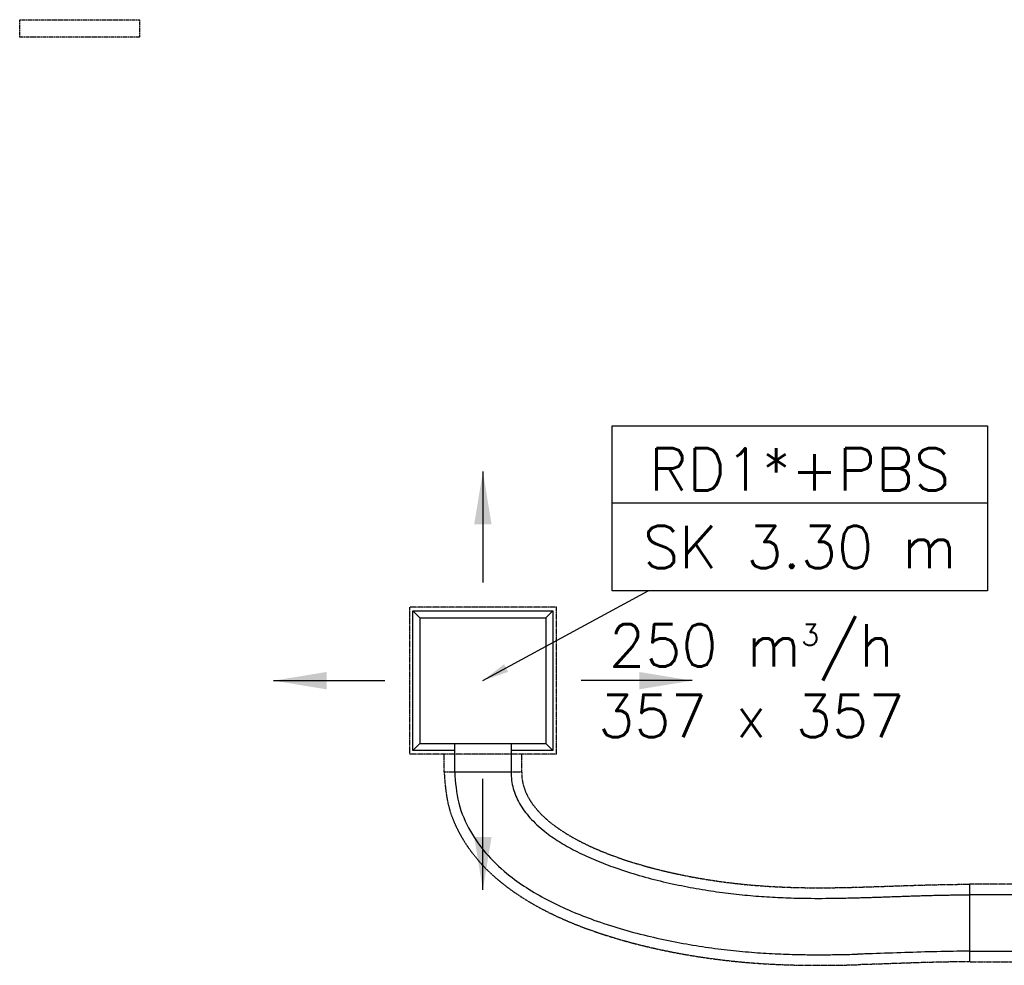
# Model space of a CAD drawing. Header units: millimetres. Extents: x 295542 to 440356, y 17772 to 133669.
# Tile 62 of 73: x 318147 to 320940, y 54743 to 57426. Entities that reach past the tile are written whole.
import ezdxf

# ---------------------------------------------------------------- set-up
doc = ezdxf.new("R2010")
doc.units = ezdxf.units.MM
doc.linetypes.add('2', pattern=[2, 1.5, -0.5])
doc.linetypes.add('DASHED', pattern=[0.75, 0.5, -0.25])
for name, color, linetype in [('FLUID-N4', 7, 'Continuous'), ('FLUID-N4-120-ARRGR', 7, 'Continuous'), ('FLUID-N4-120-INF', 7, 'Continuous'), ('FLUID-N4-INS', 7, 'Continuous')]:
    doc.layers.add(name, color=color, linetype=linetype)
doc.styles.add('FDBES', font='simplex.shx')
doc.linetypes.add('ZIGZAG', pattern='A,0.0001,-0.2,[131,ltypeshp.shx,S=0.2,R=0,X=-0.2,Y=0],-0.4,[131,ltypeshp.shx,S=0.2,R=180,X=0.2,Y=0],-0.2', length=0.8001)
doc.dimstyles.new('FDBES', dxfattribs={"dimscale": 50, "dimtxt": 4, "dimasz": 2.5, "dimexe": 0.8, "dimexo": 2, "dimgap": 1, "dimtad": 1, "dimdsep": 46, "dimtxsty": 'FDBES', "dimcen": 2.5, "dimclrd": 4, "dimclre": 5, "dimadec": 0, "dimazin": 0, "dimtfac": 1, "dimtmove": 0, "dimatfit": 3, "dimfxl": 1, "dimarcsym": 0})

# ---------------------------------------------------------------- blocks, each defined once
blk = doc.blocks.new('*U467')
at = {"color": 0, "linetype": 'ByBlock', "lineweight": -2}
for p, q in [((-198.5, 198.5), (-178.5, 178.5)), ((-198.5, 198.5), (-198.5, -198.5)), ((198.5, 198.5), (-198.5, 198.5)), ((198.5, 198.5), (178.5, 178.5)), ((198.5, -198.5), (198.5, 198.5)), ((-178.5, 178.5), (-178.5, -178.5)), ((178.5, 178.5), (-178.5, 178.5)), ((178.5, 178.5), (178.5, -178.5)), ((-198.5, -198.5), (-178.5, -178.5)), ((-80, -178.5), (-178.5, -178.5)), ((80, -178.5), (-80, -178.5)), ((-80, -178.5), (-80, -258.5)), ((178.5, -178.5), (80, -178.5)), ((80, -258.5), (80, -178.5)), ((178.5, -178.5), (198.5, -198.5)), ((-198.5, -198.5), (-80, -198.5)), ((80, -198.5), (198.5, -198.5))]:
    blk.add_line(p, q, dxfattribs=at)
at = {"layer": 'FLUID-N4-INS', "color": 3, "linetype": 'DASHED', "lineweight": -3}
for p, q in [((-208.5, 208.5), (208.5, 208.5)), ((-208.5, -208.5), (-208.5, 208.5)), ((208.5, 208.5), (208.5, -208.5)), ((-208.5, -208.5), (208.5, -208.5)), ((-110, -208.5), (-110, -258.5)), ((110, -258.5), (110, -208.5)), ((-80, -258.5), (-110, -258.5)), ((80, -258.5), (-80, -258.5)), ((110, -258.5), (80, -258.5))]:
    blk.add_line(p, q, dxfattribs=at)
blk = doc.blocks.new('*U461')
at = {"color": 160, "linetype": 'Continuous', "lineweight": -2}
for p, q in [((-350, 0), (-350, 80)), ((350, 80), (350, 0)), ((-350, -80), (-350, 0)), ((350, 0), (350, -80))]:
    blk.add_line(p, q, dxfattribs=at)
at = {"color": 0, "linetype": 'ByBlock', "lineweight": -2}
for p, q in [((-350, 80), (350, 80)), ((350, -80), (-350, -80))]:
    blk.add_line(p, q, dxfattribs=at)
at = {"layer": 'FLUID-N4-INS', "color": 3, "linetype": 'DASHED', "lineweight": -3}
for p, q in [((-350, 80), (-350, 110)), ((-350, 110), (350, 110)), ((350, 110), (350, 80)), ((-350, -110), (-350, -80)), ((350, -80), (350, -110)), ((350, -110), (-350, -110))]:
    blk.add_line(p, q, dxfattribs=at)
blk = doc.blocks.new('*U459')
at = {"color": 160, "linetype": 'Continuous', "lineweight": -2}
for p, q in [((-80, 0), (-77.9, 0)), ((-77.9, 0), (77.9, 0)), ((77.9, 0), (80, 0)), ((1380.3, -349.3), (1380.3, -509.3))]:
    blk.add_line(p, q, dxfattribs=at)
at = {"color": 160, "linetype": 'ZIGZAG', "lineweight": -2, "ltscale": 50}
for points, knots in [([(-80, 0), (-77.8, -30.1), (-73.4, -89.1), (-38.1, -170.3), (12.6, -239.5), (70.8, -292.8), (130.5, -334.4), (189, -367.5), (250.7, -396.3), (317.8, -422.5), (389.5, -445.7), (465, -465.8), (539.8, -482.1), (612.9, -495), (683.9, -504.7), (752.9, -511.7), (819.9, -516.2), (879, -518.4), (930.6, -519.2), (975, -519.2), (1018.9, -518.6), (1048, -517.9), (1062.5, -517.6)], [0, 0, 0, 0, 8.989833, 17.656518, 26.180202, 34.728129, 41.451328, 48.284212, 55.221575, 62.234752, 70.296974, 78.306221, 86.155996, 93.737438, 101.030236, 108.06915, 114.887105, 121.515153, 126.067349, 130.550618, 134.974784, 139.349612, 139.349612, 139.349612, 139.349612]), ([(80, 0), (80.3, -8.2), (80.9, -24.1), (85.7, -47.3), (93.2, -69.3), (103.7, -90.5), (117.2, -111.1), (133.7, -131.3), (153.3, -151), (180.4, -174.1), (216.7, -199.4), (263.1, -225.5), (314.2, -249.3), (371.9, -271.8), (435.2, -292.2), (502.9, -310.3), (570.9, -325.1), (637.8, -336.9), (702.9, -345.8), (766.3, -352.2), (828.4, -356.4), (883.3, -358.4), (931.3, -359.2), (972.8, -359.2), (1014.2, -358.7), (1041.9, -358), (1055.7, -357.7)], [0, 0, 0, 0, 2.452476, 4.781048, 7.084354, 9.446972, 11.932706, 14.583015, 17.419955, 20.450416, 25.518737, 30.995564, 36.811765, 42.885785, 50.042871, 57.282588, 64.460777, 71.432638, 78.143121, 84.635902, 90.957109, 97.150327, 101.374994, 105.570805, 109.749794, 113.923449, 113.923449, 113.923449, 113.923449]), ([(1055.7, -357.7), (1061.2, -357.5), (1072.2, -357.2), (1088.8, -356.7), (1105.4, -356.2), (1122, -355.6), (1138.7, -355.1), (1155.5, -354.5), (1172.3, -353.9), (1189.1, -353.3), (1206, -352.7), (1223, -352.2), (1240.1, -351.6), (1257.3, -351.1), (1274.5, -350.7), (1291.9, -350.3), (1309.4, -349.9), (1326.9, -349.6), (1344.6, -349.4), (1362.4, -349.3), (1374.3, -349.3), (1380.3, -349.3)], [0, 0, 0, 0, 1.66646, 3.334475, 5.004723, 6.677866, 8.354547, 10.035383, 11.721034, 13.412103, 15.10926, 16.813084, 18.524205, 20.243216, 21.970729, 23.707398, 25.453806, 27.210578, 28.978335, 30.757659, 32.549224, 32.549224, 32.549224, 32.549224]), ([(1380.3, -509.3), (1349.2, -509.3), (1287.8, -510.2), (1196.6, -513.1), (1121.6, -515.8), (1076.7, -517.2), (1062.5, -517.6)], [0, 0, 0, 0, 95.517434, 191.034868, 286.552302, 330.748777, 330.748777, 330.748777, 330.748777])]:
    blk.add_open_spline(points, degree=3, knots=knots, dxfattribs=at)
at = {"layer": 'FLUID-N4-INS', "color": 3, "linetype": 'DASHED', "lineweight": -3}
for p, q in [((-110, 0), (-80, 0)), ((80, 0), (107.2, 0)), ((107.2, 0), (110, 0)), ((1380.3, -319.3), (1380.3, -349.3)), ((1380.3, -509.3), (1380.3, -539.3))]:
    blk.add_line(p, q, dxfattribs=at)
for points, knots in [([(-110, 0), (-107.6, -32.7), (-102.8, -96.9), (-64.6, -185), (-10.2, -259.3), (51.7, -316), (114.3, -359.7), (175.1, -394.2), (238.8, -423.9), (307.6, -450.7), (381, -474.4), (457.9, -494.9), (534, -511.5), (608.3, -524.6), (680.4, -534.5), (750.3, -541.6), (818.3, -546.1), (878.2, -548.4), (930.4, -549.2), (975.2, -549.2), (1019.4, -548.6), (1048.7, -547.9), (1063.3, -547.5)], [0, 0, 0, 0, 9.781444, 19.201922, 28.365151, 37.419438, 44.454609, 51.542963, 58.691423, 65.8813, 74.113787, 82.267689, 90.243678, 97.939656, 105.341872, 112.483359, 119.39459, 126.104271, 130.70564, 135.230707, 139.688736, 144.089112, 144.089112, 144.089112, 144.089112]), ([(110, 0), (110.2, -6.9), (110.7, -20.2), (114.7, -39.5), (121, -57.8), (129.9, -75.7), (141.5, -93.5), (156.1, -111.3), (173.8, -129.1), (198.8, -150.4), (232.9, -174), (276.9, -198.9), (326.1, -221.8), (382, -243.5), (443.7, -263.5), (510.1, -281.1), (576.7, -295.6), (642.4, -307.2), (706.5, -316), (768.9, -322.3), (830, -326.4), (884.1, -328.4), (931.6, -329.2), (972.7, -329.2), (1013.7, -328.7), (1041.2, -328), (1054.9, -327.7)], [0, 0, 0, 0, 2.057786, 3.988779, 5.905924, 7.905499, 10.058683, 12.410054, 14.981621, 17.778118, 22.538612, 27.762845, 33.369913, 39.268619, 46.256622, 53.352475, 60.405087, 67.262909, 73.864464, 80.255043, 86.483271, 92.595054, 96.771319, 100.925843, 105.071183, 109.21922, 109.21922, 109.21922, 109.21922]), ([(1054.9, -327.7), (1060.4, -327.5), (1071.4, -327.2), (1087.9, -326.7), (1104.4, -326.2), (1121, -325.7), (1137.7, -325.1), (1154.4, -324.5), (1171.2, -323.9), (1188.1, -323.3), (1205.1, -322.8), (1222.1, -322.2), (1239.2, -321.7), (1256.5, -321.2), (1273.8, -320.7), (1291.2, -320.3), (1308.8, -319.9), (1326.5, -319.6), (1344.3, -319.4), (1362.2, -319.3), (1374.2, -319.3), (1380.3, -319.3)], [0, 0, 0, 0, 1.658562, 3.32002, 4.985065, 6.654373, 8.328555, 10.008287, 11.694153, 13.38683, 15.08694, 16.795062, 18.51181, 20.237759, 21.973507, 23.719689, 25.476862, 27.245617, 29.026544, 30.820213, 32.627235, 32.627235, 32.627235, 32.627235]), ([(1380.3, -539.3), (1349.5, -539.3), (1288.5, -540.1), (1197.7, -543.1), (1122.7, -545.8), (1077.6, -547.2), (1063.3, -547.5)], [0, 0, 0, 0, 95.517434, 191.034868, 286.552302, 330.7484, 330.7484, 330.7484, 330.7484])]:
    blk.add_open_spline(points, degree=3, knots=knots, dxfattribs=at)
blk = doc.blocks.new('*U79')
at = {"color": 5}
blk.add_leader([(31.5, 0), (0, 0)], dimstyle='FDBES', override={"dimscale": 6, "dimclrd": 5}, dxfattribs=at)
blk.add_leader([(31.5, 0), (0, 0)], dimstyle='FDBES', override={"dimscale": 6, "dimclrd": 5}, dxfattribs=at)
blk.add_leader([(31.5, 0), (0, 0)], dimstyle='FDBES', override={"dimscale": 6, "dimclrd": 5}, dxfattribs=at)
blk.add_leader([(31.5, 0), (0, 0)], dimstyle='FDBES', override={"dimscale": 6, "dimclrd": 5}, dxfattribs=at)
blk.add_leader([(31.5, 0), (0, 0)], dimstyle='FDBES', override={"dimscale": 6, "dimclrd": 5}, dxfattribs=at)
blk.add_leader([(31.5, 0), (0, 0)], dimstyle='FDBES', override={"dimscale": 6, "dimclrd": 5}, dxfattribs=at)
blk.add_leader([(31.5, 0), (0, 0)], dimstyle='FDBES', override={"dimscale": 6, "dimclrd": 5}, dxfattribs=at)
blk.add_leader([(31.5, 0), (0, 0)], dimstyle='FDBES', override={"dimscale": 6, "dimclrd": 5}, dxfattribs=at)
blk.add_leader([(31.5, 0), (0, 0)], dimstyle='FDBES', override={"dimscale": 6, "dimclrd": 5}, dxfattribs=at)
blk.add_leader([(31.5, 0), (0, 0)], dimstyle='FDBES', override={"dimscale": 6, "dimclrd": 5}, dxfattribs=at)
blk.add_leader([(31.5, 0), (0, 0)], dimstyle='FDBES', override={"dimscale": 6, "dimclrd": 5}, dxfattribs=at)
blk.add_leader([(31.5, 0), (0, 0)], dimstyle='FDBES', override={"dimscale": 6, "dimclrd": 5}, dxfattribs=at)
blk.add_leader([(31.5, 0), (0, 0)], dimstyle='FDBES', override={"dimscale": 6, "dimclrd": 5}, dxfattribs=at)
blk.add_leader([(31.5, 0), (0, 0)], dimstyle='FDBES', override={"dimscale": 6, "dimclrd": 5}, dxfattribs=at)
blk.add_leader([(31.5, 0), (0, 0)], dimstyle='FDBES', override={"dimscale": 6, "dimclrd": 5}, dxfattribs=at)
blk.add_leader([(31.5, 0), (0, 0)], dimstyle='FDBES', override={"dimscale": 6, "dimclrd": 5}, dxfattribs=at)
blk.add_leader([(31.5, 0), (0, 0)], dimstyle='FDBES', override={"dimscale": 6, "dimclrd": 5}, dxfattribs=at)
blk.add_leader([(31.5, 0), (0, 0)], dimstyle='FDBES', override={"dimscale": 6, "dimclrd": 5}, dxfattribs=at)
blk.add_leader([(31.5, 0), (0, 0)], dimstyle='FDBES', override={"dimscale": 6, "dimclrd": 5}, dxfattribs=at)
blk = doc.blocks.new('*U80')
at = {"color": 5}
blk.add_leader([(-31.5, 0), (0, 0)], dimstyle='FDBES', override={"dimscale": 6, "dimclrd": 5}, dxfattribs=at)
blk.add_leader([(-31.5, 0), (0, 0)], dimstyle='FDBES', override={"dimscale": 6, "dimclrd": 5}, dxfattribs=at)
blk.add_leader([(-31.5, 0), (0, 0)], dimstyle='FDBES', override={"dimscale": 6, "dimclrd": 5}, dxfattribs=at)
blk.add_leader([(-31.5, 0), (0, 0)], dimstyle='FDBES', override={"dimscale": 6, "dimclrd": 5}, dxfattribs=at)
blk.add_leader([(-31.5, 0), (0, 0)], dimstyle='FDBES', override={"dimscale": 6, "dimclrd": 5}, dxfattribs=at)
blk.add_leader([(-31.5, 0), (0, 0)], dimstyle='FDBES', override={"dimscale": 6, "dimclrd": 5}, dxfattribs=at)
blk.add_leader([(-31.5, 0), (0, 0)], dimstyle='FDBES', override={"dimscale": 6, "dimclrd": 5}, dxfattribs=at)
blk.add_leader([(-31.5, 0), (0, 0)], dimstyle='FDBES', override={"dimscale": 6, "dimclrd": 5}, dxfattribs=at)
blk.add_leader([(-31.5, 0), (0, 0)], dimstyle='FDBES', override={"dimscale": 6, "dimclrd": 5}, dxfattribs=at)
blk.add_leader([(-31.5, 0), (0, 0)], dimstyle='FDBES', override={"dimscale": 6, "dimclrd": 5}, dxfattribs=at)
blk.add_leader([(-31.5, 0), (0, 0)], dimstyle='FDBES', override={"dimscale": 6, "dimclrd": 5}, dxfattribs=at)
blk.add_leader([(-31.5, 0), (0, 0)], dimstyle='FDBES', override={"dimscale": 6, "dimclrd": 5}, dxfattribs=at)
blk.add_leader([(-31.5, 0), (0, 0)], dimstyle='FDBES', override={"dimscale": 6, "dimclrd": 5}, dxfattribs=at)
blk.add_leader([(-31.5, 0), (0, 0)], dimstyle='FDBES', override={"dimscale": 6, "dimclrd": 5}, dxfattribs=at)
blk.add_leader([(-31.5, 0), (0, 0)], dimstyle='FDBES', override={"dimscale": 6, "dimclrd": 5}, dxfattribs=at)
blk.add_leader([(-31.5, 0), (0, 0)], dimstyle='FDBES', override={"dimscale": 6, "dimclrd": 5}, dxfattribs=at)
blk.add_leader([(-31.5, 0), (0, 0)], dimstyle='FDBES', override={"dimscale": 6, "dimclrd": 5}, dxfattribs=at)
blk.add_leader([(-31.5, 0), (0, 0)], dimstyle='FDBES', override={"dimscale": 6, "dimclrd": 5}, dxfattribs=at)
blk.add_leader([(-31.5, 0), (0, 0)], dimstyle='FDBES', override={"dimscale": 6, "dimclrd": 5}, dxfattribs=at)
blk = doc.blocks.new('*U81')
at = {"color": 5}
blk.add_leader([(0, 31.5), (0, 0)], dimstyle='FDBES', override={"dimscale": 6, "dimclrd": 5}, dxfattribs=at)
blk.add_leader([(0, 31.5), (0, 0)], dimstyle='FDBES', override={"dimscale": 6, "dimclrd": 5}, dxfattribs=at)
blk.add_leader([(0, 31.5), (0, 0)], dimstyle='FDBES', override={"dimscale": 6, "dimclrd": 5}, dxfattribs=at)
blk.add_leader([(0, 31.5), (0, 0)], dimstyle='FDBES', override={"dimscale": 6, "dimclrd": 5}, dxfattribs=at)
blk.add_leader([(0, 31.5), (0, 0)], dimstyle='FDBES', override={"dimscale": 6, "dimclrd": 5}, dxfattribs=at)
blk.add_leader([(0, 31.5), (0, 0)], dimstyle='FDBES', override={"dimscale": 6, "dimclrd": 5}, dxfattribs=at)
blk.add_leader([(0, 31.5), (0, 0)], dimstyle='FDBES', override={"dimscale": 6, "dimclrd": 5}, dxfattribs=at)
blk.add_leader([(0, 31.5), (0, 0)], dimstyle='FDBES', override={"dimscale": 6, "dimclrd": 5}, dxfattribs=at)
blk.add_leader([(0, 31.5), (0, 0)], dimstyle='FDBES', override={"dimscale": 6, "dimclrd": 5}, dxfattribs=at)
blk.add_leader([(0, 31.5), (0, 0)], dimstyle='FDBES', override={"dimscale": 6, "dimclrd": 5}, dxfattribs=at)
blk.add_leader([(0, 31.5), (0, 0)], dimstyle='FDBES', override={"dimscale": 6, "dimclrd": 5}, dxfattribs=at)
blk.add_leader([(0, 31.5), (0, 0)], dimstyle='FDBES', override={"dimscale": 6, "dimclrd": 5}, dxfattribs=at)
blk.add_leader([(0, 31.5), (0, 0)], dimstyle='FDBES', override={"dimscale": 6, "dimclrd": 5}, dxfattribs=at)
blk.add_leader([(0, 31.5), (0, 0)], dimstyle='FDBES', override={"dimscale": 6, "dimclrd": 5}, dxfattribs=at)
blk.add_leader([(0, 31.5), (0, 0)], dimstyle='FDBES', override={"dimscale": 6, "dimclrd": 5}, dxfattribs=at)
blk.add_leader([(0, 31.5), (0, 0)], dimstyle='FDBES', override={"dimscale": 6, "dimclrd": 5}, dxfattribs=at)
blk.add_leader([(0, 31.5), (0, 0)], dimstyle='FDBES', override={"dimscale": 6, "dimclrd": 5}, dxfattribs=at)
blk.add_leader([(0, 31.5), (0, 0)], dimstyle='FDBES', override={"dimscale": 6, "dimclrd": 5}, dxfattribs=at)
blk.add_leader([(0, 31.5), (0, 0)], dimstyle='FDBES', override={"dimscale": 6, "dimclrd": 5}, dxfattribs=at)
blk = doc.blocks.new('*U82')
at = {"color": 5}
blk.add_leader([(0, -31.5), (0, 0)], dimstyle='FDBES', override={"dimscale": 6, "dimclrd": 5}, dxfattribs=at)
blk.add_leader([(0, -31.5), (0, 0)], dimstyle='FDBES', override={"dimscale": 6, "dimclrd": 5}, dxfattribs=at)
blk.add_leader([(0, -31.5), (0, 0)], dimstyle='FDBES', override={"dimscale": 6, "dimclrd": 5}, dxfattribs=at)
blk.add_leader([(0, -31.5), (0, 0)], dimstyle='FDBES', override={"dimscale": 6, "dimclrd": 5}, dxfattribs=at)
blk.add_leader([(0, -31.5), (0, 0)], dimstyle='FDBES', override={"dimscale": 6, "dimclrd": 5}, dxfattribs=at)
blk.add_leader([(0, -31.5), (0, 0)], dimstyle='FDBES', override={"dimscale": 6, "dimclrd": 5}, dxfattribs=at)
blk.add_leader([(0, -31.5), (0, 0)], dimstyle='FDBES', override={"dimscale": 6, "dimclrd": 5}, dxfattribs=at)
blk.add_leader([(0, -31.5), (0, 0)], dimstyle='FDBES', override={"dimscale": 6, "dimclrd": 5}, dxfattribs=at)
blk.add_leader([(0, -31.5), (0, 0)], dimstyle='FDBES', override={"dimscale": 6, "dimclrd": 5}, dxfattribs=at)
blk.add_leader([(0, -31.5), (0, 0)], dimstyle='FDBES', override={"dimscale": 6, "dimclrd": 5}, dxfattribs=at)
blk.add_leader([(0, -31.5), (0, 0)], dimstyle='FDBES', override={"dimscale": 6, "dimclrd": 5}, dxfattribs=at)
blk.add_leader([(0, -31.5), (0, 0)], dimstyle='FDBES', override={"dimscale": 6, "dimclrd": 5}, dxfattribs=at)
blk.add_leader([(0, -31.5), (0, 0)], dimstyle='FDBES', override={"dimscale": 6, "dimclrd": 5}, dxfattribs=at)
blk.add_leader([(0, -31.5), (0, 0)], dimstyle='FDBES', override={"dimscale": 6, "dimclrd": 5}, dxfattribs=at)
blk.add_leader([(0, -31.5), (0, 0)], dimstyle='FDBES', override={"dimscale": 6, "dimclrd": 5}, dxfattribs=at)
blk.add_leader([(0, -31.5), (0, 0)], dimstyle='FDBES', override={"dimscale": 6, "dimclrd": 5}, dxfattribs=at)
blk.add_leader([(0, -31.5), (0, 0)], dimstyle='FDBES', override={"dimscale": 6, "dimclrd": 5}, dxfattribs=at)
blk.add_leader([(0, -31.5), (0, 0)], dimstyle='FDBES', override={"dimscale": 6, "dimclrd": 5}, dxfattribs=at)
blk.add_leader([(0, -31.5), (0, 0)], dimstyle='FDBES', override={"dimscale": 6, "dimclrd": 5}, dxfattribs=at)
blk = doc.blocks.new('*U299')
at = {"color": 5, "lineweight": -2}
blk.add_line((143.16, 50.33), (36.65, 50.33), dxfattribs=at)
blk.add_line((143.16, 50.33), (36.65, 50.33), dxfattribs=at)
blk.add_line((143.16, 50.33), (36.65, 50.33), dxfattribs=at)
blk.add_line((143.16, 50.33), (36.65, 50.33), dxfattribs=at)
blk.add_lwpolyline([(36.65, 72.33), (143.16, 72.33), (143.16, 25.53), (36.65, 25.53)], close=True, dxfattribs=at)
blk.add_lwpolyline([(36.65, 72.33), (143.16, 72.33), (143.16, 25.53), (36.65, 25.53)], close=True, dxfattribs=at)
blk.add_lwpolyline([(36.65, 72.33), (143.16, 72.33), (143.16, 25.53), (36.65, 25.53)], close=True, dxfattribs=at)
blk.add_lwpolyline([(36.65, 72.33), (143.16, 72.33), (143.16, 25.53), (36.65, 25.53)], close=True, dxfattribs=at)
at = {"color": 3, "insert": (89.91, 48.93), "char_height": 12, "attachment_point": 5, "line_spacing_factor": 1.1, "style": 'FDBES'}
blk.add_mtext('RD1*+PBS\\PSK 3.30 m', dxfattribs=at)
blk.add_mtext('RD1*+PBS\\PSK 3.30 m', dxfattribs=at)
blk.add_mtext('RD1*+PBS\\PSK 3.30 m', dxfattribs=at)
blk.add_mtext('RD1*+PBS\\PSK 3.30 m', dxfattribs=at)
at = {"color": 5}
blk.add_leader([(0, 0), (46.91, 25.53)], dimstyle='FDBES', override={"dimscale": 3, "dimclrd": 5}, dxfattribs=at)
blk.add_leader([(0, 0), (46.91, 25.53)], dimstyle='FDBES', override={"dimscale": 3, "dimclrd": 5}, dxfattribs=at)
blk.add_leader([(0, 0), (46.91, 25.53)], dimstyle='FDBES', override={"dimscale": 3, "dimclrd": 5}, dxfattribs=at)
blk.add_leader([(0, 0), (46.91, 25.53)], dimstyle='FDBES', override={"dimscale": 3, "dimclrd": 5}, dxfattribs=at)

msp = doc.modelspace()

# ---------------------------------------------------------------- linework, layer by layer
at = {"linetype": '2', "ltscale": 3}
msp.add_lwpolyline([(318147.023, 57376.043), (318147.023, 57426.043), (318487.023, 57426.043), (318487.023, 57376.043)], close=True, dxfattribs=at)

# ---------------------------------------------------------------- block references
at = {"layer": 'FLUID-N4', "color": 160, "linetype": 'Continuous', "extrusion": (1.22465e-16, -1.83697e-16, -1), "rotation": 360}
msp.add_blockref('*U467', (-319460.93, 55550.666, -3367), dxfattribs=at)
at = {"layer": 'FLUID-N4', "color": 160, "linetype": 'Continuous'}
msp.add_blockref('*U459', (319460.93, 55292.166, 3497), dxfattribs=at)
at = {"layer": 'FLUID-N4', "color": 160, "linetype": 'Continuous', "extrusion": (-1.22465e-16, 0, -1)}
msp.add_blockref('*U461', (-321191.196, 54862.915, -3735), dxfattribs=at)
at = {"layer": 'FLUID-N4-120-ARRGR', "xscale": 10, "yscale": 10, "zscale": 10, "rotation": 360}
for name, p in [('*U81', (319460.93, 55829.166, 3342)), ('*U80', (319182.43, 55550.666, 3342)), ('*U79', (319739.43, 55550.666, 3342)), ('*U82', (319460.93, 55272.166, 3342))]:
    msp.add_blockref(name, p, dxfattribs=at)
at = {"layer": 'FLUID-N4-120-INF', "linetype": 'ByBlock', "xscale": 10, "yscale": 10, "zscale": 10}
msp.add_blockref('*U299', (319460.93, 55550.666, 3367), dxfattribs=at)

# ---------------------------------------------------------------- texts
at = {"layer": 'FLUID-N4-120-ARRGR', "color": 3, "insert": (320222.287, 55550.666, 3342), "char_height": 120, "attachment_point": 5, "style": 'FDBES'}
msp.add_mtext('250 m{\\A2;\\H0.5x;3}/h\\P357 x 357', dxfattribs=at)

doc.saveas('drawing.dxf')
